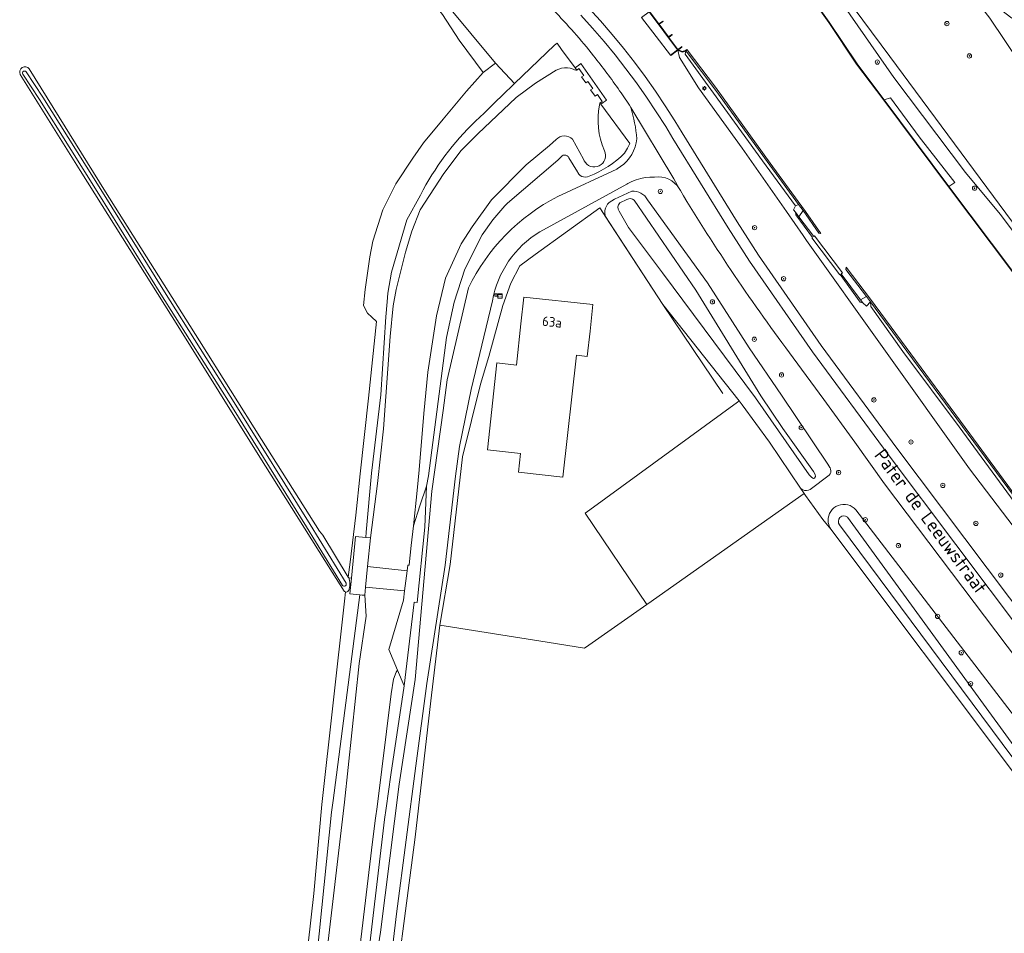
# Model space of a CAD drawing. Header units: metres. Extents: x 168032 to 180145, y 382923 to 399665.
# Tile 185 of 256: x 170728 to 170911, y 395803 to 395973. Entities that reach past the tile are written whole.
import ezdxf
from ezdxf.enums import TextEntityAlignment as Align

# ---------------------------------------------------------------- set-up
doc = ezdxf.new("R2010")
doc.units = ezdxf.units.M
doc.layers.get('0').update_dxf_attribs({"color": 8, "lineweight": 18})
for name, color, linetype, lineweight in [('B-WE-GK-BESCHOEIING_DAMWAND-G', 8, 'GK-BESCHOEIING', 18), ('B-WE-GK-KADEMUUR-GV', 8, 'Continuous', 18), ('B-WE-GR-BEPLANTING_CULTUUR_BOSPLANTSOEN-GV', 8, 'Continuous', 18), ('B-WE-GR-BOOM-S', 8, 'Continuous', 18), ('B-WE-GR-BOUWLAND-GV', 8, 'Continuous', 18), ('B-WE-GR-GRAS-GV', 8, 'Continuous', 18), ('B-WE-GR-HAAG-G', 8, 'GR-HAAG1', 18), ('B-WE-GW-TALUD_KRUIN-G', 8, 'Continuous', 18), ('B-WE-IE-TERREINAFSCHEIDING_KUNSTMATIG_HEKWERK-G', 8, 'IE-TERREINAFSCHEIDING-KUNSTMATIG', 18), ('B-WE-IE-TERREINAFSCHEIDING_KUNSTMATIG_MUUR-G', 8, 'IE-TERREINAFSCHEIDING-KUNSTMATIG-DICHT', 18), ('B-WE-IE-TERREINAFSCHEIDING_KUNSTMATIG_MUUR-GV', 8, 'Continuous', 18), ('B-WE-KL-ET_LS_OV_LICHTMAST-S', 8, 'Continuous', 18), ('B-WE-KW-KUNSTWERK_STUW-GV', 8, 'Continuous', 18), ('B-WE-OG-BEBOUWING-GV', 8, 'Continuous', 18), ('B-WE-OG-BEBOUWING-T18', 8, 'Continuous', 18), ('B-WE-OG-TERREIN_CULTUURSCHEIDING-GV', 8, 'Continuous', 18), ('B-WE-OG-TERREIN_ERF-GV', 8, 'Continuous', 18), ('B-WE-OG-TOPOGRAFIE-T18', 8, 'Continuous', 18), ('B-WE-OG-WATER-GV', 8, 'Continuous', 18), ('B-WE-OG-WATER_BEEK-GV', 8, 'Continuous', 18), ('B-WE-OG-WATER_SLOOT-GV', 8, 'Continuous', 18), ('B-WE-OG-WEG-GV', 8, 'Continuous', 18), ('B-WE-RI-GWA_RIOOLPUT-S', 8, 'Continuous', 18), ('B-WE-RI-TERREINKAST-S', 8, 'Continuous', 18), ('B-WE-VH-ONVERHARD-GV', 8, 'Continuous', 18), ('B-WE-VH-VERHARDING_ASFALT-GV', 8, 'Continuous', 18), ('B-WE-VH-VERHARDING_GESLOTEN-GV', 8, 'Continuous', 18)]:
    doc.layers.add(name, color=color, linetype=linetype, lineweight=lineweight)
doc.styles.add('NLCS-ISO', font='NLCS-ISO.ttf')
doc.styles.add('NLCS-ISO-M200-T18', font='NLCS-ISO.ttf', dxfattribs={"height": 0.36})
doc.linetypes.add('GK-BESCHOEIING', pattern='A,30,-5,[1,NLCS.SHX,S=1,R=0,X=0,Y=0],-5', length=40)
doc.linetypes.add('GR-HAAG1', pattern='A,6,[176,NLCS.SHX,S=0.125,R=0,X=0,Y=0],-2', length=8)
doc.linetypes.add('IE-TERREINAFSCHEIDING-KUNSTMATIG', pattern='A,4,[82,NLCS.SHX,S=0.75,R=90,X=0,Y=0],4,-2', length=10)
doc.linetypes.add('IE-TERREINAFSCHEIDING-KUNSTMATIG-DICHT', pattern='A,8,-1,[82,NLCS.SHX,S=0.75,R=90,X=0,Y=0],-1', length=10)

# ---------------------------------------------------------------- blocks, each defined once
blk = doc.blocks.new('SRI-TERREINKAST-SO')
at = {"color": 0, "linetype": 'ByBlock', "lineweight": 18}
for points in [[(-2, 2), (2, 2), (2, 1.68), (-2, 1.68)], [(-2, 1.52), (2, 1.52), (2, -2), (-2, -2)]]:
    blk.add_lwpolyline(points, close=True, dxfattribs=at)
at = {"color": 0, "linetype": 'ByBlock', "lineweight": 18, "style": 'NLCS-ISO'}
blk.add_text('rio', height=1.5, dxfattribs=at).set_placement((0, 0), align=Align.MIDDLE_CENTER)
blk = doc.blocks.new('SKL-ET_OV_LICHTMAST-SO')
at = {"color": 0, "linetype": 'ByBlock', "lineweight": 18}
for points in [[(-1.25, 0), (-2, 0)], [(-1.41, 1.41), (-0.88, 0.88)], [(0, 2), (0, 1.25)], [(0.88, 0.88), (1.41, 1.41)], [(2, 0), (1.25, 0)], [(-1.41, -1.41), (-0.88, -0.88)], [(0, -1.25), (0, -2)], [(0.88, -0.88), (1.41, -1.41)]]:
    blk.add_lwpolyline(points, dxfattribs=at)
blk.add_circle((0, 0), 1, dxfattribs=at)
blk = doc.blocks.new('SRI-PUT_INSPECTIEPUT_RIOOLPUT-SO')
at = {"color": 0, "linetype": 'ByBlock', "lineweight": 18}
blk.add_lwpolyline([(-1.12, -1.12), (1.12, -1.12), (1.12, 1.12), (-1.12, 1.12)], close=True, dxfattribs=at)
at = {"color": 0, "linetype": 'ByBlock', "lineweight": 18, "style": 'NLCS-ISO'}
blk.add_text('r', height=1.5, dxfattribs=at).set_placement((0, 0.28), align=Align.MIDDLE_CENTER)
blk = doc.blocks.new('SGR-BOOM_01-SO')
at = {"linetype": 'ByBlock', "lineweight": 18}
h = blk.add_hatch(color=0, dxfattribs=at)
h.dxf.hatch_style = 1
edge = h.paths.add_edge_path()
edge.add_arc((0, 0), 0.25, 0, 360)
at = {"color": 0, "linetype": 'ByBlock', "lineweight": 18}
for radius in [2, 0.25]:
    blk.add_circle((0, 0), radius, dxfattribs=at)

msp = doc.modelspace()

# ---------------------------------------------------------------- linework, layer by layer
at = {"layer": 'B-WE-GK-BESCHOEIING_DAMWAND-G', "flags": 128}
for points in [[(170871.488, 395982.546), (170873.873, 395979.187), (170878.743, 395972.214), (170883.938, 395964.464), (170889, 395957.76), (170901.04, 395941.648), (170916.888, 395920.541), (170935.524, 395895.285), (170954.82, 395869.299), (170970.209, 395848.523)], [(170803.864, 395885.915), (170802.636, 395882.233), (170801.407, 395878.55), (170801.021, 395874.88), (170800.642, 395871.286), (170800.629, 395871.209), (170800.358, 395871.204), (170800.23, 395870.195), (170799.753, 395866.417), (170799.539, 395864.723), (170798.192, 395860.128), (170796.844, 395855.533), (170798.438, 395851.712), (170799.663, 395848.776)]]:
    msp.add_lwpolyline(points, dxfattribs=at)
at = {"layer": 'B-WE-GK-KADEMUUR-GV', "flags": 128}
for points in [[(170852.092, 395966.877), (170852.349, 395967.076), (170852.374, 395967.095), (170852.313, 395967.174), (170852.046, 395966.968), (170851.448, 395966.796), (170850.717, 395967.094), (170850.624, 395967.024), (170851.442, 395966.69)], [(170793.426, 395876.29), (170792.586, 395876.374), (170790.664, 395876.565), (170789.888, 395868.787), (170789.599, 395865.891), (170791.42, 395865.709), (170791.896, 395865.662), (170792.362, 395865.615), (170792.514, 395867.138), (170792.899, 395871.002)]]:
    msp.add_lwpolyline(points, close=True, dxfattribs=at)
at = {"layer": 'B-WE-GR-BEPLANTING_CULTUUR_BOSPLANTSOEN-GV', "flags": 128}
for points in [[(170866.777, 395997.271), (170890.104, 395965.859), (170912.917, 395935.062)], [(171152.291, 395647.105), (171151.873, 395647.101), (171150.076, 395647.964), (171145.526, 395652.321), (171092.912, 395723.095), (171066.383, 395758.657), (170992.284, 395858.947), (170968.786, 395890.088), (170920.096, 395956.012), (170908.713, 395973.007), (170904.53, 395978.374), (170902.57, 395980.852)]]:
    msp.add_lwpolyline(points, dxfattribs=at)
at = {"layer": 'B-WE-GR-BOUWLAND-GV', "flags": 128}
for points in [[(170729.936, 395963.595), (170744.113, 395940.651), (170761.584, 395912.935), (170773.122, 395894.608), (170783.941, 395877.57), (170784.531, 395876.778), (170789.284, 395869.013), (170789.643, 395871.783), (170790.673, 395880.516), (170791.516, 395888.194), (170793.039, 395902.265), (170794.539, 395916.574), (170793.669, 395917.382), (170792.848, 395918.091), (170792.127, 395919.514), (170792.407, 395922.496), (170793.32, 395928.565), (170793.876, 395931.498), (170795.748, 395937.313), (170798.139, 395942.155), (170801.307, 395946.937), (170803.299, 395949.773), (170806.978, 395954.224), (170811.302, 395959.424), (170814.365, 395962.856), (170816.66, 395964.609), (170780.286, 396008.493)], [(170779.205, 395777.616), (170782.909, 395810.16), (170784.365, 395826.696), (170788.596, 395864.52), (170788.757, 395866.233), (170788.599, 395866.333), (170788.537, 395866.41), (170786.3, 395869.936), (170772.505, 395891.812), (170757.895, 395915.232), (170739.426, 395944.656), (170728.244, 395962.505)]]:
    msp.add_lwpolyline(points, dxfattribs=at)
at = {"layer": 'B-WE-GR-BOUWLAND-GV'}
msp.add_lwpolyline([(170728.244, 395962.505, -0.884232), (170729.936, 395963.595)], format="xyb", dxfattribs=at)
at = {"layer": 'B-WE-GR-GRAS-GV', "flags": 128}
for points in [[(170912.917, 395935.062), (170890.104, 395965.859), (170866.777, 395997.271)], [(170926.704, 395915.1), (170910.6, 395936.549), (170904.184, 395944.267), (170890.795, 395961.964), (170881.278, 395975.658), (170875.32, 395984.717), (170874.984, 395985.179), (170874.118, 395984.523), (170872.774, 395983.542), (170871.532, 395982.57), (170873.914, 395979.216), (170878.784, 395972.242), (170883.979, 395964.493), (170889.04, 395957.79), (170890.192, 395958.198), (170895.55, 395950.919), (170902.153, 395942.389), (170901.082, 395941.676), (170916.928, 395920.571)], [(170881.278, 395975.658), (170890.795, 395961.964), (170904.184, 395944.267), (170910.6, 395936.549), (170926.704, 395915.1)], [(170914.554, 395881.14), (170902.984, 395896.931), (170892.521, 395910.964), (170886.56, 395919.361), (170886.478, 395920.214), (170885.704, 395919.432), (170885.038, 395920.026), (170884.581, 395920.148), (170880.848, 395925.276), (170880.751, 395925.212), (170875.569, 395932.091), (170875.696, 395932.183), (170872.562, 395936.384), (170872.512, 395936.869), (170872.151, 395937.327), (170872.539, 395938.066), (170866.361, 395946.441), (170857.286, 395959.023), (170851.993, 395966.32), (170852.092, 395966.877), (170851.442, 395966.69), (170850.624, 395967.024), (170850.908, 395965.691), (170854.496, 395960.013), (170862.58, 395948.82), (170870.829, 395937.024), (170873.941, 395932.573), (170874.597, 395931.635), (170888.679, 395911.879), (170904.907, 395889.172), (170922.347, 395866.253)], [(170913.267, 395832.399), (170879.094, 395877.947), (170877.579, 395879.72), (170874.358, 395884.21), (170874.122, 395884.565), (170873.453, 395885.55), (170867.651, 395894.083), (170862.62, 395901.054), (170862.048, 395901.776), (170861.731, 395901.529), (170834.27, 395881.545), (170833.359, 395880.926), (170844.877, 395863.899), (170833.451, 395855.907), (170833.346, 395855.834), (170833.24, 395855.76), (170826.277, 395856.864), (170806.328, 395860.027), (170804.653, 395846.002), (170801.726, 395820.618), (170796.859, 395783.267)]]:
    msp.add_lwpolyline(points, dxfattribs=at)
for points in [[(170852.092, 395966.877), (170851.993, 395966.32), (170857.286, 395959.023), (170866.361, 395946.441), (170872.539, 395938.066), (170873.076, 395938.335), (170867.251, 395946.297), (170857.715, 395959.541), (170852.358, 395966.575)], [(170901.082, 395941.676), (170902.153, 395942.389), (170895.55, 395950.919), (170890.192, 395958.198), (170889.04, 395957.79)], [(170948.956, 395834.805), (170949.288, 395835.478), (170937.425, 395851.462), (170925.663, 395867.189), (170915.213, 395881.307), (170903.569, 395897.033), (170893.228, 395911.028), (170886.478, 395920.214), (170886.56, 395919.361), (170892.521, 395910.964), (170902.984, 395896.931), (170914.554, 395881.14), (170924.84, 395867.365), (170936.533, 395851.251)]]:
    msp.add_lwpolyline(points, close=True, dxfattribs=at)
at = {"layer": 'B-WE-GR-HAAG-G', "flags": 128}
msp.add_lwpolyline([(170847.838, 395919.713), (170859.007, 395903.164)], dxfattribs=at)
at = {"layer": 'B-WE-GW-TALUD_KRUIN-G', "flags": 128}
msp.add_lwpolyline([(170974.42, 395851.352), (170963.378, 395866.118), (170939.891, 395897.574), (170926.704, 395915.1), (170910.6, 395936.549), (170904.184, 395944.267), (170890.795, 395961.964), (170881.278, 395975.658), (170875.32, 395984.717), (170874.984, 395985.179)], dxfattribs=at)
at = {"layer": 'B-WE-IE-TERREINAFSCHEIDING_KUNSTMATIG_HEKWERK-G', "flags": 128}
for points in [[(170814.365, 395962.856), (170809.931, 395968.896), (170806.83, 395973.678), (170801.024, 395980.91), (170798.06, 395984.51), (170793.837, 395990.157), (170787.474, 395998.749), (170785.597, 396001.274), (170779.919, 396008.215)], [(170847.838, 395919.713), (170836.122, 395937.681), (170824.097, 395929.015), (170821.195, 395926.901), (170819.513, 395923.712), (170818.066, 395919.534), (170815.478, 395910.034), (170813.873, 395904.905), (170810.568, 395891.353), (170808.254, 395871.354), (170806.328, 395860.027), (170804.653, 395846.002), (170801.726, 395820.618), (170796.859, 395783.267), (170821.8, 395781.882), (170833.457, 395781.235), (170862.742, 395779.252)], [(170862.62, 395901.054), (170867.651, 395894.083), (170873.453, 395885.55), (170874.122, 395884.565), (170874.358, 395884.21), (170877.579, 395879.72), (170879.094, 395877.947)], [(170874.122, 395884.565), (170845.03, 395864.006), (170844.877, 395863.899), (170833.451, 395855.907), (170833.346, 395855.834), (170833.24, 395855.76), (170826.277, 395856.864), (170806.328, 395860.027)]]:
    msp.add_lwpolyline(points, dxfattribs=at)
at = {"layer": 'B-WE-IE-TERREINAFSCHEIDING_KUNSTMATIG_MUUR-G', "flags": 128}
for points in [[(170851.317, 395967.611), (170850.612, 395967.077), (170845.301, 395974.215), (170846.286, 395974.904)], [(170847.084, 395971.873), (170847.849, 395972.405)], [(170848.879, 395969.443), (170849.559, 395969.921)], [(170849.309, 395966.082), (170850.612, 395967.077)]]:
    msp.add_lwpolyline(points, dxfattribs=at)
at = {"layer": 'B-WE-IE-TERREINAFSCHEIDING_KUNSTMATIG_MUUR-GV', "flags": 128}
for points in [[(170871.4, 395982.594), (170871.423, 395982.551), (170873.832, 395979.158), (170878.702, 395972.186), (170883.897, 395964.435), (170888.96, 395957.73), (170901, 395941.618), (170916.848, 395920.511), (170935.484, 395895.255), (170954.78, 395869.269), (170970.169, 395848.493), (170970.249, 395848.553), (170954.86, 395869.329), (170935.564, 395895.315), (170916.928, 395920.571), (170901.082, 395941.676), (170889.04, 395957.79), (170883.979, 395964.493), (170878.784, 395972.242), (170873.914, 395979.216), (170871.532, 395982.57)], [(170852.092, 395966.877), (170852.358, 395966.575), (170857.715, 395959.541), (170867.251, 395946.297), (170873.076, 395938.335), (170873.969, 395937.176), (170876.832, 395933.006), (170877.249, 395932.928), (170874.4, 395937.049), (170873.008, 395938.867), (170867.831, 395946.033), (170857.636, 395960.132), (170852.374, 395967.095), (170852.349, 395967.076)], [(170872.512, 395936.869), (170872.562, 395936.384), (170875.696, 395932.183), (170875.569, 395932.091), (170880.751, 395925.212), (170880.848, 395925.276), (170884.581, 395920.148), (170885.038, 395920.026), (170884.645, 395920.6), (170881.008, 395925.445), (170881.239, 395925.602), (170876.08, 395932.473), (170875.933, 395932.362), (170873.162, 395936.024)], [(170885.722, 395921.22), (170886.478, 395920.214), (170893.228, 395911.028), (170903.569, 395897.033), (170915.213, 395881.307), (170925.663, 395867.189), (170937.425, 395851.462), (170949.288, 395835.478), (170949.546, 395835.374), (170949.804, 395835.271), (170937.285, 395852.093), (170925.503, 395867.915), (170915.157, 395881.842), (170904.117, 395896.805), (170893.11, 395911.74), (170886.475, 395920.717), (170881.949, 395926.657), (170881.892, 395926.236)]]:
    msp.add_lwpolyline(points, close=True, dxfattribs=at)
msp.add_lwpolyline([(170845.29, 395974.146), (170850.542, 395967.087), (170849.279, 395966.122), (170849.339, 395966.042), (170850.624, 395967.024), (170850.717, 395967.094), (170851.366, 395967.585), (170851.359, 395967.703), (170851.335, 395967.687), (170850.622, 395967.147), (170848.928, 395969.416), (170849.588, 395969.88), (170849.53, 395969.962), (170848.872, 395969.499), (170847.131, 395971.845), (170847.878, 395972.364), (170847.82, 395972.446), (170847.074, 395971.927), (170845.372, 395974.204)], dxfattribs=at)
at = {"layer": 'B-WE-KW-KUNSTWERK_STUW-GV', "flags": 128}
for points in [[(170832.596, 395964.558), (170832.214, 395964.262), (170831.757, 395963.938), (170831.488, 395963.748), (170831.804, 395963.301), (170832.223, 395963.597), (170833.111, 395962.345), (170832.69, 395962.047), (170833.476, 395960.934), (170833.899, 395961.233), (170834.821, 395959.933), (170834.396, 395959.633), (170835.22, 395958.468), (170835.646, 395958.769), (170836.549, 395957.495), (170836.121, 395957.192), (170836.269, 395956.983), (170836.704, 395957.271), (170837.079, 395957.519), (170837.356, 395957.711)], [(170792.899, 395871.002), (170792.514, 395867.138), (170799.753, 395866.417), (170800.23, 395870.195)]]:
    msp.add_lwpolyline(points, close=True, dxfattribs=at)
at = {"layer": 'B-WE-OG-BEBOUWING-GV', "flags": 128}
msp.add_lwpolyline([(170831.736, 395910.288), (170833.767, 395910.065), (170834.299, 395914.767), (170834.83, 395919.739), (170821.967, 395921.113), (170821.435, 395916.141), (170820.575, 395908.446), (170816.954, 395908.844), (170815.178, 395892.686), (170821.362, 395892.006), (170820.977, 395888.506), (170829.243, 395887.598)], close=True, dxfattribs=at)
at = {"layer": 'B-WE-OG-TERREIN_CULTUURSCHEIDING-GV', "flags": 128}
for points in [[(170834.012, 395974.918), (170836.24, 395972.466), (170838.408, 395969.959), (170840.514, 395967.4), (170842.556, 395964.791), (170844.534, 395962.132), (170846.446, 395959.426), (170848.291, 395956.673), (170850.067, 395953.879), (170851.401, 395951.673), (170861.646, 395935.077), (170865.646, 395928.883), (170877.296, 395912.068), (170891.35, 395892.976), (170929.131, 395842.811)], [(170922.347, 395866.253), (170904.907, 395889.172), (170888.679, 395911.879), (170874.597, 395931.635), (170873.941, 395932.573), (170870.829, 395937.024), (170862.58, 395948.82), (170854.496, 395960.013), (170850.908, 395965.691), (170850.624, 395967.024), (170849.339, 395966.042), (170849.279, 395966.122), (170846.619, 395969.563), (170843.853, 395973.141)], [(170812.997, 395953.838), (170814.593, 395955.333), (170816.679, 395957.443), (170817.917, 395958.633), (170820.23, 395960.857), (170816.66, 395964.609), (170814.365, 395962.856), (170811.302, 395959.424), (170806.978, 395954.224), (170803.299, 395949.773), (170801.307, 395946.937), (170798.139, 395942.155), (170795.748, 395937.313), (170793.876, 395931.498), (170793.32, 395928.565), (170792.407, 395922.496), (170792.127, 395919.514), (170792.848, 395918.091), (170793.669, 395917.382), (170794.539, 395916.574), (170793.039, 395902.265), (170791.516, 395888.194), (170790.673, 395880.516), (170789.643, 395871.783), (170789.284, 395869.013), (170789.376, 395868.862), (170789.888, 395868.787), (170790.664, 395876.565)], [(170790.664, 395876.565), (170792.586, 395876.374), (170792.619, 395877.349), (170793.641, 395888.309), (170795.348, 395902.893), (170796.274, 395917.42), (170796.538, 395920.213), (170796.65, 395921.81), (170797.339, 395925.764), (170800.167, 395935.485), (170802.722, 395940.077)], [(170782.095, 395784.881), (170786.184, 395825.294), (170786.511, 395827.413), (170791.42, 395865.709), (170789.599, 395865.891), (170789.888, 395868.787), (170789.376, 395868.862), (170789.532, 395868.42), (170789.61, 395867.957), (170789.609, 395867.488), (170789.528, 395867.026), (170789.37, 395866.585), (170789.327, 395866.495), (170789.226, 395866.337), (170789.069, 395866.235), (170788.884, 395866.206), (170788.757, 395866.233), (170788.596, 395864.52), (170784.365, 395826.696), (170782.909, 395810.16), (170779.205, 395777.616)]]:
    msp.add_lwpolyline(points, dxfattribs=at)
at = {"layer": 'B-WE-OG-TERREIN_CULTUURSCHEIDING-GV'}
msp.add_lwpolyline([(170802.722, 395940.077, -0.0831148), (170812.997, 395953.838)], format="xyb", dxfattribs=at)
at = {"layer": 'B-WE-OG-TERREIN_ERF-GV', "flags": 128}
for points in [[(170826.277, 395856.864), (170833.24, 395855.76), (170833.346, 395855.834), (170833.451, 395855.907), (170844.877, 395863.899), (170833.359, 395880.926), (170834.27, 395881.545), (170861.731, 395901.529), (170862.048, 395901.776), (170847.838, 395919.713), (170837.229, 395935.983), (170836.122, 395937.681), (170824.097, 395929.015), (170821.195, 395926.901), (170819.513, 395923.712), (170818.066, 395919.534), (170815.478, 395910.034), (170813.873, 395904.905), (170810.568, 395891.353), (170808.254, 395871.354), (170806.328, 395860.027)], [(170821.967, 395921.113), (170834.83, 395919.739), (170834.299, 395914.767), (170833.767, 395910.065), (170831.736, 395910.288), (170829.243, 395887.598), (170820.977, 395888.506), (170821.362, 395892.006), (170815.178, 395892.686), (170816.954, 395908.844), (170820.575, 395908.446), (170821.435, 395916.141)]]:
    msp.add_lwpolyline(points, close=True, dxfattribs=at)
at = {"layer": 'B-WE-OG-WATER-GV', "flags": 128}
for points in [[(170916.848, 395920.511), (170901, 395941.618), (170888.96, 395957.73), (170883.897, 395964.435), (170878.702, 395972.186), (170873.832, 395979.158)], [(170845.372, 395974.204), (170847.074, 395971.927), (170847.82, 395972.446), (170847.878, 395972.364), (170847.131, 395971.845), (170848.872, 395969.499), (170849.53, 395969.962), (170849.588, 395969.88), (170848.928, 395969.416), (170850.622, 395967.147), (170851.335, 395967.687), (170851.359, 395967.703), (170851.366, 395967.585), (170850.717, 395967.094), (170851.448, 395966.796), (170852.046, 395966.968), (170852.313, 395967.174), (170852.374, 395967.095), (170857.636, 395960.132), (170867.831, 395946.033), (170873.008, 395938.867), (170874.4, 395937.049), (170877.249, 395932.928), (170876.832, 395933.006), (170873.969, 395937.176), (170873.162, 395936.024), (170875.933, 395932.362), (170876.08, 395932.473), (170881.239, 395925.602), (170881.008, 395925.445), (170884.645, 395920.6), (170885.722, 395921.22), (170881.892, 395926.236), (170881.949, 395926.657), (170886.475, 395920.717), (170893.11, 395911.74), (170904.117, 395896.805), (170915.157, 395881.842)]]:
    msp.add_lwpolyline(points, dxfattribs=at)
at = {"layer": 'B-WE-OG-WATER_BEEK-GV', "flags": 128}
msp.add_lwpolyline([(170800.23, 395870.195), (170800.358, 395871.204), (170800.629, 395871.209), (170800.642, 395871.286), (170801.021, 395874.88), (170801.407, 395878.55), (170802.102, 395885.116), (170802.506, 395888.939), (170803.326, 395899.438), (170804.079, 395907.122), (170805.74, 395917.624), (170807.393, 395924.639), (170810.304, 395930.998), (170812.32, 395934.18), (170815.955, 395939.162), (170822.409, 395945.682), (170826.716, 395949.288), (170827.976, 395950.447), (170828.281, 395950.692), (170828.653, 395950.894), (170829.057, 395951.022), (170829.477, 395951.073), (170829.9, 395951.044), (170830.309, 395950.936), (170830.691, 395950.753), (170831.032, 395950.501), (170833.087, 395946.749), (170833.2, 395946.47), (170833.416, 395946.124), (170833.695, 395945.826), (170834.026, 395945.588), (170834.398, 395945.419), (170834.795, 395945.326), (170835.203, 395945.312), (170835.606, 395945.378), (170835.988, 395945.52), (170836.335, 395945.735), (170836.634, 395946.013), (170836.873, 395946.343), (170837.043, 395946.714), (170837.138, 395947.111), (170837.153, 395947.519), (170837.089, 395947.922), (170836.948, 395948.305), (170836.548, 395949.429), (170836.237, 395950.454), (170836.004, 395951.498), (170835.849, 395952.558), (170835.773, 395953.626), (170835.778, 395954.697), (170835.862, 395955.764), (170836.026, 395956.822), (170836.121, 395957.192), (170836.549, 395957.495), (170835.646, 395958.769), (170835.22, 395958.468), (170834.396, 395959.633), (170834.821, 395959.933), (170833.899, 395961.233), (170833.476, 395960.934), (170832.69, 395962.047), (170833.111, 395962.345), (170832.223, 395963.597), (170831.804, 395963.301), (170831.638, 395963.3), (170831.371, 395963.361), (170831.133, 395963.497), (170830.615, 395963.661), (170830.078, 395963.747), (170829.535, 395963.754), (170828.997, 395963.68), (170828.475, 395963.529), (170828.008, 395963.317), (170824.161, 395960.917), (170820.547, 395958.209), (170813.401, 395951.479), (170810.331, 395948.379), (170807.066, 395944.111), (170802.656, 395937.345), (170801.143, 395933.331), (170799.95, 395929.483), (170798.198, 395922.524), (170797.657, 395919.44), (170797.101, 395913.789), (170795.877, 395896.616), (170794.754, 395886.44), (170793.426, 395876.29), (170792.899, 395871.002)], close=True, dxfattribs=at)
msp.add_lwpolyline([(170791.297, 395798.974), (170793.812, 395819.74), (170794.372, 395824.16), (170794.641, 395826.277), (170797.297, 395847.261), (170797.734, 395850.01), (170798.222, 395851.324), (170798.438, 395851.712), (170796.844, 395855.533), (170798.192, 395860.128), (170799.539, 395864.723), (170799.753, 395866.417), (170792.514, 395867.138), (170792.362, 395865.615), (170792.619, 395861.721), (170791.312, 395852.9), (170788.564, 395827.126), (170788.318, 395824.998), (170785.326, 395799.175)], dxfattribs=at)
at = {"layer": 'B-WE-OG-WATER_SLOOT-GV', "flags": 128}
for points in [[(170793.426, 395876.29), (170794.754, 395886.44), (170795.877, 395896.616), (170797.101, 395913.789), (170797.657, 395919.44), (170798.198, 395922.524), (170799.95, 395929.483), (170801.143, 395933.331), (170802.656, 395937.345), (170807.066, 395944.111), (170810.331, 395948.379), (170813.401, 395951.479), (170820.547, 395958.209), (170824.161, 395960.917), (170828.008, 395963.317), (170828.475, 395963.529), (170828.997, 395963.68), (170829.535, 395963.754), (170830.078, 395963.747), (170830.615, 395963.661), (170831.133, 395963.497), (170831.371, 395963.361), (170831.638, 395963.3), (170831.804, 395963.301), (170831.488, 395963.748), (170828.997, 395967.158), (170828.14, 395968.331), (170827.64, 395967.984), (170820.23, 395960.857), (170817.917, 395958.633), (170816.679, 395957.443), (170814.593, 395955.333), (170812.997, 395953.838)], [(170728.244, 395962.505), (170739.426, 395944.656), (170757.895, 395915.232), (170772.505, 395891.812), (170786.3, 395869.936), (170788.537, 395866.41), (170788.599, 395866.333), (170788.757, 395866.233), (170788.884, 395866.206), (170789.069, 395866.235), (170789.226, 395866.337), (170789.327, 395866.495), (170789.37, 395866.585), (170789.528, 395867.026), (170789.609, 395867.488), (170789.61, 395867.957), (170789.532, 395868.42), (170789.376, 395868.862)], [(170789.376, 395868.862), (170789.284, 395869.013), (170784.531, 395876.778), (170783.941, 395877.57), (170773.122, 395894.608), (170761.584, 395912.935), (170744.113, 395940.651), (170729.936, 395963.595)], [(170840.724, 395947.873), (170841.261, 395948.786), (170841.691, 395949.673), (170836.269, 395956.983), (170836.121, 395957.192), (170836.026, 395956.822), (170835.862, 395955.764), (170835.778, 395954.697), (170835.773, 395953.626), (170835.849, 395952.558), (170836.004, 395951.498), (170836.237, 395950.454), (170836.548, 395949.429), (170836.948, 395948.305), (170837.089, 395947.922), (170837.153, 395947.519), (170837.138, 395947.111), (170837.043, 395946.714), (170836.873, 395946.343), (170836.634, 395946.013), (170836.335, 395945.735), (170835.988, 395945.52), (170835.606, 395945.378), (170835.203, 395945.312), (170834.795, 395945.326), (170834.398, 395945.419), (170834.026, 395945.588), (170833.695, 395945.826), (170833.416, 395946.124), (170833.2, 395946.47), (170833.087, 395946.749), (170831.032, 395950.501), (170830.691, 395950.753), (170830.309, 395950.936), (170829.9, 395951.044), (170829.477, 395951.073), (170829.057, 395951.022), (170828.653, 395950.894), (170828.281, 395950.692), (170827.976, 395950.447), (170826.716, 395949.288), (170822.409, 395945.682), (170815.955, 395939.162), (170812.32, 395934.18), (170810.304, 395930.998), (170807.393, 395924.639), (170805.74, 395917.624), (170804.079, 395907.122), (170803.326, 395899.438), (170802.506, 395888.939), (170802.102, 395885.116), (170801.407, 395878.55), (170801.021, 395874.88), (170800.642, 395871.286), (170800.629, 395871.209), (170800.358, 395871.204), (170800.23, 395870.195), (170799.753, 395866.417), (170799.539, 395864.723), (170798.192, 395860.128), (170796.844, 395855.533), (170798.438, 395851.712), (170798.222, 395851.324), (170797.734, 395850.01), (170797.297, 395847.261), (170794.641, 395826.277), (170794.372, 395824.16), (170793.812, 395819.74), (170791.297, 395798.974)], [(170791.46, 395785.025), (170796.051, 395823.926), (170796.347, 395826.038), (170797.187, 395832.211), (170799.663, 395848.776), (170801.546, 395864.313), (170802.103, 395864.264), (170803.534, 395878.263), (170803.864, 395885.915), (170804.209, 395887.868), (170807.589, 395913.601), (170809.017, 395920.13), (170811.002, 395926.278), (170814.237, 395932.707), (170816.223, 395935.493), (170818.444, 395938.096), (170818.915, 395938.585), (170828.273, 395946.58), (170829.044, 395947.315), (170829.089, 395947.354), (170829.307, 395947.479), (170829.553, 395947.53), (170829.803, 395947.502), (170830.031, 395947.396), (170830.216, 395947.225), (170830.337, 395947.005), (170831.942, 395944.405), (170832.011, 395944.252), (170832.204, 395943.961), (170832.459, 395943.722), (170832.761, 395943.547), (170833.095, 395943.445), (170833.443, 395943.421), (170833.788, 395943.477), (170834.111, 395943.61)], [(170842.032, 395940.783), (170838.853, 395939.304), (170837.857, 395938.723), (170837.557, 395938.397), (170837.321, 395938.023), (170837.155, 395937.613), (170837.066, 395937.18), (170837.056, 395936.737), (170837.125, 395936.3), (170837.229, 395935.983), (170847.838, 395919.713), (170862.048, 395901.776)], [(170802.722, 395940.077), (170800.167, 395935.485), (170797.339, 395925.764), (170796.65, 395921.81), (170796.538, 395920.213), (170796.274, 395917.42), (170795.348, 395902.893), (170793.641, 395888.309), (170792.619, 395877.349), (170792.586, 395876.374), (170793.426, 395876.29)], [(170839.705, 395937.052), (170841.441, 395934.043), (170847.739, 395925.604), (170865.085, 395902.325), (170875.082, 395888.014), (170875.532, 395887.539), (170875.842, 395887.344), (170876.049, 395887.435), (170876.249, 395887.705), (170876.208, 395888.119), (170875.87, 395888.651), (170870.139, 395896.619), (170866.095, 395902.707), (170853.983, 395922.387), (170842.489, 395939.152)], [(170839.836, 395938.641), (170841.151, 395939.231)], [(170841.151, 395939.231), (170839.836, 395938.641)], [(170842.489, 395939.152), (170853.983, 395922.387), (170866.095, 395902.707), (170870.139, 395896.619), (170875.87, 395888.651), (170876.208, 395888.119), (170876.249, 395887.705), (170876.049, 395887.435), (170875.842, 395887.344), (170875.532, 395887.539), (170875.082, 395888.014)], [(170862.048, 395901.776), (170862.62, 395901.054), (170867.651, 395894.083), (170873.453, 395885.55), (170873.592, 395885.428), (170873.891, 395885.245), (170874.224, 395885.134), (170874.574, 395885.101), (170874.922, 395885.148), (170875.25, 395885.272), (170878.786, 395887.975), (170878.965, 395888.204), (170879.076, 395888.474), (170879.11, 395888.763), (170879.064, 395889.051), (170878.942, 395889.316), (170878.89, 395889.39), (170878.542, 395889.981), (170869.935, 395902.819), (170863.911, 395911.647), (170856.167, 395923.719), (170844.992, 395939.194)], [(170875.082, 395888.014), (170865.085, 395902.325), (170847.739, 395925.604), (170841.441, 395934.043), (170839.705, 395937.052)], [(170882.18, 395880.166), (170937.488, 395804.188), (170954.964, 395780.445), (170968.346, 395763.02), (170982.192, 395744.76), (170988.078, 395737.132), (170991.748, 395732.202), (170991.921, 395732.032), (170992.263, 395731.78), (170992.647, 395731.597), (170993.058, 395731.489), (170993.482, 395731.459), (170995.544, 395731.458), (170994.075, 395734.846), (170969.881, 395765.852)], [(170937.488, 395804.188), (170882.18, 395880.166)], [(170969.881, 395765.852), (170922.11, 395831.608), (170883.763, 395881.498)], [(170879.094, 395877.947), (170913.267, 395832.399)], [(170912.974, 395835.399), (170880.733, 395878.721)], [(170880.733, 395878.721), (170912.974, 395835.399), (170948.448, 395787.561), (170953.127, 395781.357), (170966.267, 395764.216), (170971.567, 395757.062), (170989.003, 395734.282), (170994.111, 395727.34), (170994.618, 395726.135), (170994.818, 395725.661), (170994.998, 395724.305), (170995.095, 395722.416), (170994.79, 395720.408), (170994.595, 395719.627), (170994.045, 395717.433), (170991.131, 395709.051), (170987.003, 395699.928), (170986.184, 395696.101), (170986.149, 395695.912), (170986.038, 395695.699), (170985.864, 395695.535), (170985.646, 395695.437)], [(170785.326, 395799.175), (170788.318, 395824.998), (170788.564, 395827.126), (170791.312, 395852.9), (170792.619, 395861.721), (170792.362, 395865.615), (170791.896, 395865.662), (170791.42, 395865.709), (170786.511, 395827.413), (170786.184, 395825.294), (170782.095, 395784.881)]]:
    msp.add_lwpolyline(points, dxfattribs=at)
at = {"layer": 'B-WE-OG-WATER_SLOOT-GV'}
for points in [[(170729.936, 395963.595, 0.884232), (170728.244, 395962.505)], [(170812.997, 395953.838, 0.0831148), (170802.722, 395940.077)], [(170834.111, 395943.61, 0.1020626), (170840.724, 395947.873)], [(170844.992, 395939.194, 0.3017759), (170842.032, 395940.783)], [(170839.705, 395937.052, -0.3580915), (170839.836, 395938.641)], [(170839.836, 395938.641, 0.3580915), (170839.705, 395937.052)], [(170841.151, 395939.231, -0.3475576), (170842.489, 395939.152)], [(170842.489, 395939.152, 0.3475576), (170841.151, 395939.231)], [(170883.763, 395881.498, 0.7119771), (170878.594, 395879.472)], [(170880.733, 395878.721, -0.9156294), (170882.18, 395880.166)], [(170882.18, 395880.166, 0.9156294), (170880.733, 395878.721)], [(170878.594, 395879.472, 0.0289538), (170878.628, 395879.13)], [(170878.628, 395879.13, 0.1098299), (170879.094, 395877.947)]]:
    msp.add_lwpolyline(points, format="xyb", dxfattribs=at)
at = {"layer": 'B-WE-OG-WATER_SLOOT-GV', "flags": 128}
for points in [[(170729.055, 395963.156), (170729.228, 395963.118), (170729.368, 395963.008), (170732.472, 395958.264), (170743.525, 395940.647), (170755.093, 395922.091), (170768.391, 395900.972), (170782.17, 395878.785), (170788.882, 395867.862), (170788.922, 395867.689), (170788.883, 395867.516), (170788.772, 395867.377), (170788.612, 395867.3), (170788.435, 395867.3), (170788.275, 395867.377), (170788.207, 395867.447), (170781.496, 395878.369), (170767.719, 395900.552), (170754.422, 395921.67), (170742.853, 395940.227), (170731.805, 395957.837), (170728.705, 395962.574), (170728.671, 395962.666), (170728.669, 395962.843), (170728.745, 395963.003), (170728.882, 395963.115)], [(170782.17, 395878.785), (170768.391, 395900.972), (170755.093, 395922.091), (170743.525, 395940.647), (170732.472, 395958.264), (170729.368, 395963.008), (170729.228, 395963.118), (170729.055, 395963.156), (170728.882, 395963.115), (170728.745, 395963.003), (170728.669, 395962.843), (170728.671, 395962.666), (170728.705, 395962.574), (170731.805, 395957.837), (170742.853, 395940.227), (170754.422, 395921.67), (170767.719, 395900.552), (170781.496, 395878.369), (170788.207, 395867.447), (170788.275, 395867.377), (170788.435, 395867.3), (170788.612, 395867.3), (170788.772, 395867.377), (170788.883, 395867.516), (170788.922, 395867.689), (170788.882, 395867.862)]]:
    msp.add_lwpolyline(points, close=True, dxfattribs=at)
at = {"layer": 'B-WE-OG-WEG-GV', "flags": 128}
for points in [[(170754.095, 396043.436), (170763.637, 396030.953), (170769.637, 396022.617), (170780.286, 396008.493), (170816.66, 395964.609), (170820.23, 395960.857), (170827.64, 395967.984), (170828.14, 395968.331), (170828.997, 395967.158), (170831.488, 395963.748), (170831.757, 395963.938), (170832.214, 395964.262), (170832.596, 395964.558), (170837.356, 395957.711), (170837.079, 395957.519), (170836.704, 395957.271), (170836.269, 395956.983), (170841.691, 395949.673), (170841.261, 395948.786), (170840.724, 395947.873)], [(170912.797, 395973.007), (170904.498, 395979.373), (170902.57, 395980.852), (170904.53, 395978.374), (170908.713, 395973.007), (170920.096, 395956.012)], [(170832.553, 395973.559), (170834.748, 395971.143), (170836.884, 395968.673), (170838.959, 395966.152), (170840.971, 395963.581), (170842.919, 395960.962), (170844.803, 395958.295), (170846.621, 395955.583), (170848.372, 395952.828), (170849.7, 395950.633), (170859.96, 395934.012), (170863.988, 395927.774), (170875.673, 395910.909), (170889.751, 395891.785), (170927.542, 395841.606)], [(170929.131, 395842.811), (170891.35, 395892.976), (170877.296, 395912.068), (170865.646, 395928.883), (170861.646, 395935.077), (170851.401, 395951.673), (170850.067, 395953.879), (170848.291, 395956.673), (170846.446, 395959.426), (170844.534, 395962.132), (170842.556, 395964.791), (170840.514, 395967.4), (170838.408, 395969.959), (170836.24, 395972.466), (170834.012, 395974.918)], [(170828.286, 395939.807), (170839.245, 395944.914), (170839.319, 395944.956), (170839.967, 395945.373), (170840.569, 395945.855), (170841.117, 395946.396), (170841.607, 395946.992), (170842.032, 395947.635), (170842.389, 395948.319), (170842.672, 395949.036), (170842.88, 395949.778), (170843.01, 395950.538)], [(170834.111, 395943.61), (170833.788, 395943.477), (170833.443, 395943.421), (170833.095, 395943.445), (170832.761, 395943.547), (170832.459, 395943.722), (170832.204, 395943.961), (170832.011, 395944.252), (170831.942, 395944.405), (170830.337, 395947.005), (170830.216, 395947.225), (170830.031, 395947.396), (170829.803, 395947.502), (170829.553, 395947.53), (170829.307, 395947.479), (170829.089, 395947.354), (170829.044, 395947.315), (170828.273, 395946.58), (170818.915, 395938.585), (170818.444, 395938.096), (170816.223, 395935.493), (170814.237, 395932.707), (170811.002, 395926.278), (170809.017, 395920.13), (170807.589, 395913.601), (170804.209, 395887.868), (170803.864, 395885.915), (170803.534, 395878.263), (170802.103, 395864.264), (170801.546, 395864.313), (170799.663, 395848.776), (170797.187, 395832.211), (170796.347, 395826.038), (170796.051, 395823.926), (170791.46, 395785.025)], [(170846.301, 395943.427), (170845.434, 395943.421), (170844.572, 395943.335), (170843.721, 395943.17), (170842.89, 395942.927), (170842.084, 395942.609), (170841.31, 395942.218), (170841.137, 395942.117), (170824.91, 395933.239)], [(170796.859, 395783.267), (170801.726, 395820.618), (170804.653, 395846.002), (170806.328, 395860.027), (170808.254, 395871.354), (170810.568, 395891.353), (170813.873, 395904.905), (170815.478, 395910.034), (170818.066, 395919.534), (170819.513, 395923.712), (170821.195, 395926.901), (170824.097, 395929.015), (170836.122, 395937.681), (170837.229, 395935.983), (170837.125, 395936.3), (170837.056, 395936.737), (170837.066, 395937.18), (170837.155, 395937.613), (170837.321, 395938.023), (170837.557, 395938.397), (170837.857, 395938.723), (170838.853, 395939.304), (170842.032, 395940.783)], [(170851.092, 395940.919), (170850.897, 395941.275)], [(170844.992, 395939.194), (170856.167, 395923.719), (170863.911, 395911.647), (170869.935, 395902.819), (170878.542, 395889.981), (170878.89, 395889.39), (170878.942, 395889.316), (170879.064, 395889.051), (170879.11, 395888.763), (170879.076, 395888.474), (170878.965, 395888.204), (170878.786, 395887.975), (170875.25, 395885.272), (170874.922, 395885.148), (170874.574, 395885.101), (170874.224, 395885.134), (170873.891, 395885.245), (170873.592, 395885.428), (170873.453, 395885.55), (170874.122, 395884.565), (170874.358, 395884.21), (170877.579, 395879.72), (170879.094, 395877.947)], [(170781.138, 395539.758), (170781.181, 395587.554), (170781.12, 395610.142), (170781.867, 395634.186), (170781.466, 395680.462), (170782.247, 395690.912), (170784.803, 395716.283), (170786.76, 395735.042), (170790.115, 395763.792), (170792.296, 395784.235), (170795.287, 395802.91), (170798.779, 395830.462), (170801.734, 395849.918), (170804.865, 395885.002), (170806.98, 395900.011), (170807.715, 395905.7), (170811.687, 395922.8)], [(170816.121, 395920.411), (170812.179, 395903.92), (170809.981, 395893.325), (170809.275, 395887.803), (170807.351, 395871.241), (170803.901, 395849.203), (170801.858, 395833.908), (170798.266, 395806.34), (170796.885, 395794.805), (170794.951, 395780.713), (170794.76, 395779.057)], [(170957.536, 395795.719), (170889.054, 395886.343), (170883.56, 395894.118), (170877.764, 395902.053), (170872.109, 395909.802)], [(170883.763, 395881.498), (170922.11, 395831.608), (170969.881, 395765.852), (170994.075, 395734.846)]]:
    msp.add_lwpolyline(points, dxfattribs=at)
at = {"layer": 'B-WE-OG-WEG-GV'}
for points in [[(170834.937, 395965.996, 0.0231282), (170827.48, 395974.496)], [(170839.784, 395959.5, 0.0164836), (170834.937, 395965.996)], [(170841.873, 395956.398, 0.0074909), (170839.784, 395959.5)], [(170843.01, 395950.538, 0.0482645), (170841.873, 395956.398)], [(170840.724, 395947.873, -0.1020626), (170834.111, 395943.61)], [(170850.897, 395941.275, 0.3028904), (170846.301, 395943.427)], [(170842.032, 395940.783, -0.3017759), (170844.992, 395939.194)], [(170872.109, 395909.802, -0.0259334), (170851.092, 395940.919)], [(170811.687, 395922.8, -0.1630659), (170828.286, 395939.807)], [(170824.91, 395933.239, 0.2150653), (170816.121, 395920.411)], [(170878.594, 395879.472, -0.7119771), (170883.763, 395881.498)], [(170878.628, 395879.13, -0.0289538), (170878.594, 395879.472)], [(170879.094, 395877.947, -0.1098299), (170878.628, 395879.13)]]:
    msp.add_lwpolyline(points, format="xyb", dxfattribs=at)
at = {"layer": 'B-WE-VH-ONVERHARD-GV', "flags": 128}
for points in [[(170850.897, 395941.275), (170849.888, 395943.12), (170841.873, 395956.398)], [(170843.01, 395950.538), (170842.88, 395949.778), (170842.672, 395949.036), (170842.389, 395948.319), (170842.032, 395947.635), (170841.607, 395946.992), (170841.117, 395946.396), (170840.569, 395945.855), (170839.967, 395945.373), (170839.319, 395944.956), (170839.245, 395944.914), (170828.286, 395939.807)], [(170824.91, 395933.239), (170841.137, 395942.117), (170841.31, 395942.218), (170842.084, 395942.609), (170842.89, 395942.927), (170843.721, 395943.17), (170844.572, 395943.335), (170845.434, 395943.421), (170846.301, 395943.427)], [(170811.687, 395922.8), (170807.715, 395905.7), (170806.98, 395900.011), (170804.865, 395885.002), (170801.734, 395849.918), (170798.779, 395830.462), (170795.287, 395802.91), (170792.296, 395784.235), (170790.115, 395763.792), (170786.76, 395735.042), (170784.803, 395716.283), (170782.247, 395690.912), (170781.466, 395680.462), (170781.867, 395634.186), (170781.12, 395610.142), (170781.181, 395587.554), (170781.138, 395539.758)], [(170784.507, 395586.36), (170784.636, 395616.979), (170785.339, 395654.873), (170786.144, 395693.596), (170787.187, 395708.795), (170791.434, 395744.345), (170793.201, 395760.637), (170794.529, 395777.055), (170794.76, 395779.057), (170794.951, 395780.713), (170796.885, 395794.805), (170798.266, 395806.34), (170801.858, 395833.908), (170803.901, 395849.203), (170807.351, 395871.241), (170809.275, 395887.803), (170809.981, 395893.325), (170812.179, 395903.92), (170816.121, 395920.411)]]:
    msp.add_lwpolyline(points, dxfattribs=at)
at = {"layer": 'B-WE-VH-ONVERHARD-GV'}
for points in [[(170841.873, 395956.398, -0.0482645), (170843.01, 395950.538)], [(170846.301, 395943.427, -0.3028904), (170850.897, 395941.275)], [(170828.286, 395939.807, 0.1630659), (170811.687, 395922.8)], [(170816.121, 395920.411, -0.2150653), (170824.91, 395933.239)]]:
    msp.add_lwpolyline(points, format="xyb", dxfattribs=at)
at = {"layer": 'B-WE-VH-VERHARDING_ASFALT-GV'}
for points in [[(170827.48, 395974.496, -0.0231282), (170834.937, 395965.996)], [(170834.937, 395965.996, -0.0164836), (170839.784, 395959.5)], [(170839.784, 395959.5, -0.0074909), (170841.873, 395956.398)], [(170851.092, 395940.919, 0.0259334), (170872.109, 395909.802)]]:
    msp.add_lwpolyline(points, format="xyb", dxfattribs=at)
at = {"layer": 'B-WE-VH-VERHARDING_ASFALT-GV', "flags": 128}
for points in [[(170927.542, 395841.606), (170889.751, 395891.785), (170875.673, 395910.909), (170863.988, 395927.774), (170859.96, 395934.012), (170849.7, 395950.633), (170848.372, 395952.828), (170846.621, 395955.583), (170844.803, 395958.295), (170842.919, 395960.962), (170840.971, 395963.581), (170838.959, 395966.152), (170836.884, 395968.673), (170834.748, 395971.143), (170832.553, 395973.559)], [(170841.873, 395956.398), (170849.888, 395943.12), (170850.897, 395941.275), (170851.092, 395940.919)], [(170872.109, 395909.802), (170877.764, 395902.053), (170883.56, 395894.118), (170889.054, 395886.343), (170957.536, 395795.719)]]:
    msp.add_lwpolyline(points, dxfattribs=at)
at = {"layer": 'B-WE-VH-VERHARDING_GESLOTEN-GV', "flags": 128}
for points in [[(170849.279, 395966.122), (170850.542, 395967.087), (170845.29, 395974.146), (170843.853, 395973.141), (170846.619, 395969.563)], [(170872.512, 395936.869), (170873.162, 395936.024), (170873.969, 395937.176), (170873.076, 395938.335), (170872.539, 395938.066), (170872.151, 395937.327)], [(170885.722, 395921.22), (170884.645, 395920.6), (170885.038, 395920.026), (170885.704, 395919.432), (170886.478, 395920.214)]]:
    msp.add_lwpolyline(points, close=True, dxfattribs=at)

# ---------------------------------------------------------------- block references
at = {"layer": 'B-WE-GR-BOOM-S', "xscale": 0.2, "yscale": 0.2, "zscale": 0.2}
for p in [(170900.694, 395971.973), (170904.897, 395965.966), (170887.751, 395964.809), (170847.362, 395940.765), (170905.846, 395941.363), (170864.901, 395934.014), (170870.313, 395924.498), (170857.059, 395920.212), (170864.858, 395913.253), (170869.916, 395906.62), (170887.104, 395901.966), (170873.578, 395896.806), (170894.012, 395894.133), (170880.527, 395888.458), (170899.939, 395886.065), (170885.51, 395879.658), (170906.093, 395878.98), (170891.684, 395874.86), (170910.725, 395869.379), (170898.968, 395861.691), (170903.373, 395854.919), (170905.108, 395849.152)]:
    msp.add_blockref('SGR-BOOM_01-SO', p, dxfattribs=at)
at = {"layer": 'B-WE-KL-ET_LS_OV_LICHTMAST-S', "xscale": 0.2, "yscale": 0.2, "zscale": 0.2}
msp.add_blockref('SKL-ET_OV_LICHTMAST-SO', (170855.568, 395959.961), dxfattribs=at)
at = {"layer": 'B-WE-RI-GWA_RIOOLPUT-S', "xscale": 0.2, "yscale": 0.2, "zscale": 0.2}
msp.add_blockref('SRI-PUT_INSPECTIEPUT_RIOOLPUT-SO', (170816.779, 395921.47), dxfattribs=at)
at = {"layer": 'B-WE-RI-TERREINKAST-S', "xscale": 0.2, "yscale": 0.2, "zscale": 0.2}
msp.add_blockref('SRI-TERREINKAST-SO', (170817.535, 395921.278), dxfattribs=at)

# ---------------------------------------------------------------- texts
at = {"layer": 'B-WE-OG-BEBOUWING-T18', "style": 'NLCS-ISO-M200-T18'}
msp.add_text('63a', height=1.8, rotation=353.9, dxfattribs=at).set_placement((170827.217, 395916.479), align=Align.MIDDLE)
at = {"layer": 'B-WE-OG-TOPOGRAFIE-T18', "style": 'NLCS-ISO-M200-T18'}
msp.add_text('Pater de Leeuwstraat', height=2.5, rotation=306.6, dxfattribs=at).set_placement((170897.714, 395879.378), align=Align.MIDDLE)

doc.saveas('drawing.dxf')
